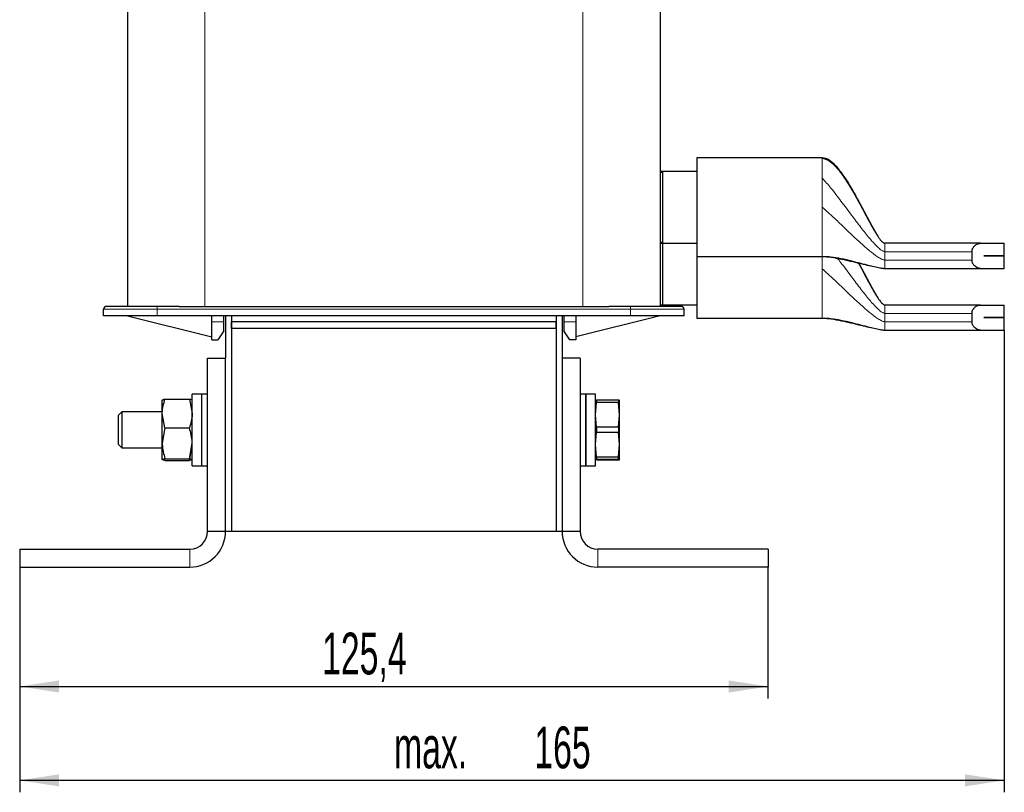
# Model space of a CAD drawing. Header units: millimetres. Extents: x 5 to 418, y 2 to 292.
# Tile 16 of 18: x 180 to 262, y 163 to 228. Entities that reach past the tile are written whole.
import ezdxf

# ---------------------------------------------------------------- set-up
doc = ezdxf.new("R2010")
doc.units = ezdxf.units.MM
doc.layers.add('SLD-0', color=7, linetype='Continuous')
doc.styles.add('SLDTEXTSTYLE0', font='TXT', dxfattribs={"width": 0.605})
doc.dimstyles.new('SLDDIMSTYLE0', dxfattribs={"dimtxt": 3.5, "dimasz": 3.302, "dimexe": 0, "dimexo": 0.0625, "dimgap": 0.875, "dimtad": 1, "dimlfac": 2, "dimrnd": 1e-09, "dimzin": 12, "dimdsep": 46, "dimtxsty": 'SLDTEXTSTYLE0', "dimsah": 1, "dimcen": 0.09, "dimadec": 0, "dimazin": 3, "dimtfac": 1, "dimtofl": 0, "dimtmove": 0, "dimatfit": 3, "dimfxl": 1, "dimfrac": 2, "dimtolj": 1, "dimtzin": 12, "dimarcsym": 0})

# ---------------------------------------------------------------- blocks, each defined once
blk = doc.blocks.new('_D_2')
at = {"layer": 'SLD-0'}
for p, q in [((179.752, 181.9), (179.752, 170.9)), ((242.452, 181.9), (242.452, 170.9)), ((179.752, 171.9), (242.452, 171.9))]:
    blk.add_line(p, q, dxfattribs=at)
for points in [[(179.752, 171.9), (183.054, 171.392), (183.054, 172.408)], [(242.452, 171.9), (239.15, 172.408), (239.15, 171.392)]]:
    blk.add_solid(points, dxfattribs=at)
at = {"layer": 'SLD-0', "insert": (205.087, 176.412), "char_height": 3.5, "attachment_point": 1, "style": 'SLDTEXTSTYLE0'}
blk.add_mtext('125,4', dxfattribs=at)
blk = doc.blocks.new('_D_3')
at = {"layer": 'SLD-0'}
for p, q in [((262.252, 201.762), (262.252, 163.033)), ((179.752, 181.9), (179.752, 163.033)), ((262.252, 164.033), (179.752, 164.033))]:
    blk.add_line(p, q, dxfattribs=at)
for points in [[(179.752, 164.033), (183.054, 163.525), (183.054, 164.541)], [(262.252, 164.033), (258.95, 164.541), (258.95, 163.525)]]:
    blk.add_solid(points, dxfattribs=at)
at = {"layer": 'SLD-0', "char_height": 3.5, "attachment_point": 1, "style": 'SLDTEXTSTYLE0'}
for s, insert in [('165', (222.872, 168.545)), ('max.', (211.113, 168.545))]:
    blk.add_mtext(s, dxfattribs=dict(at, insert=insert))

msp = doc.modelspace()

# ---------------------------------------------------------------- linework, layer by layer
at = {"color": 7, "linetype": 'Continuous', "lineweight": 25}
for p, q in [((188.7775, 252.1502), (188.7775, 203.7502)), ((233.4275, 244.5136), (233.4275, 203.7502)), ((247.0025, 216.179), (236.5025, 216.179)), ((236.5025, 216.179), (236.5025, 207.929)), ((233.6025, 214.956), (233.4275, 214.9595)), ((233.6025, 215.0538), (233.4889, 215.0509)), ((236.5025, 215.054), (233.5198, 215.054)), ((233.6025, 215.054), (233.6025, 214.956)), ((233.6025, 214.956), (233.6025, 209.1211)), ((233.4275, 209.0562), (233.6025, 209.0562)), ((233.6025, 209.1211), (233.6025, 209.054)), ((233.6025, 209.054), (236.5025, 209.054)), ((233.6025, 209.054), (233.6025, 203.8868)), ((260.245, 209.029), (252.2525, 209.029)), ((260.245, 209.029), (262.2525, 209.029)), ((262.2525, 207.9815), (262.2525, 209.029)), ((236.5025, 207.929), (247.0025, 207.929)), ((236.5025, 207.929), (236.5025, 202.7618)), ((259.544, 208.329), (259.544, 207.629)), ((260.5372, 207.9765), (260.5372, 207.9815)), ((260.5372, 207.9815), (262.2525, 207.9815)), ((262.2525, 207.9765), (260.5372, 207.9765)), ((262.2525, 206.929), (262.2525, 207.9765)), ((252.2525, 206.929), (260.245, 206.929)), ((260.245, 206.929), (262.2525, 206.929)), ((233.4275, 203.8868), (233.6025, 203.8868)), ((233.5359, 203.8868), (236.5025, 203.8868)), ((260.245, 203.8618), (252.2525, 203.8618)), ((260.245, 203.8618), (262.2525, 203.8618)), ((262.2525, 202.8143), (262.2525, 203.8618)), ((186.7775, 202.9502), (186.7775, 203.5002)), ((191.2775, 202.9502), (186.7775, 202.9502)), ((188.7775, 202.9502), (195.8525, 201.2002)), ((193.1016, 203.7502), (191.2775, 203.7502)), ((230.9275, 202.9502), (191.2775, 202.9502)), ((193.1016, 203.7502), (195.2775, 203.7502)), ((195.2775, 203.7502), (226.9275, 203.7502)), ((195.8525, 202.4502), (195.8525, 202.9502)), ((196.8525, 202.4502), (196.8525, 202.9502)), ((197.0025, 202.9502), (197.0025, 199.4002)), ((197.5025, 202.9502), (197.5025, 184.9002)), ((197.5025, 202.9502), (197.5025, 202.4502)), ((224.7025, 202.9502), (224.7025, 184.9002)), ((224.7025, 202.9502), (224.7025, 202.4502)), ((225.2025, 202.9502), (225.2025, 199.4002)), ((225.3525, 202.9502), (225.3525, 202.4502)), ((226.3525, 202.9502), (226.3525, 202.4502)), ((233.4275, 202.9502), (226.3525, 201.2002)), ((226.9275, 203.7502), (229.1033, 203.7502)), ((230.9275, 203.7502), (229.1033, 203.7502)), ((235.4275, 202.9502), (230.9275, 202.9502)), ((235.4275, 202.9502), (235.4275, 203.5002)), ((259.544, 203.1618), (259.544, 202.4618)), ((195.8525, 200.9502), (195.8525, 202.4502)), ((196.8525, 201.7002), (196.8525, 202.4502)), ((224.7025, 202.4502), (197.5025, 202.4502)), ((197.5025, 201.9002), (197.5025, 202.4502)), ((224.7025, 201.9002), (224.7025, 202.4502)), ((225.3525, 202.4502), (225.3525, 201.7002)), ((226.3525, 202.4502), (226.3525, 200.9502)), ((236.5025, 202.7618), (247.0025, 202.7618)), ((260.5372, 202.8093), (260.5372, 202.8143)), ((260.5372, 202.8143), (262.2525, 202.8143)), ((262.2525, 202.8093), (260.5372, 202.8093)), ((262.2525, 201.7618), (262.2525, 202.8093)), ((196.8525, 201.7002), (196.3525, 200.9502)), ((224.7025, 201.9002), (197.5025, 201.9002)), ((197.5025, 201.9002), (197.5025, 184.9002)), ((224.7025, 201.9002), (224.7025, 184.9002)), ((225.8525, 200.9502), (225.3525, 201.7002)), ((252.2525, 201.7618), (260.245, 201.7618)), ((260.245, 201.7618), (262.2525, 201.7618)), ((195.8525, 200.9502), (196.3525, 200.9502)), ((226.3525, 200.9502), (225.8525, 200.9502)), ((195.5025, 184.9002), (195.5025, 199.4002)), ((195.5025, 199.4002), (197.0025, 199.4002)), ((197.0025, 184.9002), (197.0025, 199.4002)), ((225.2025, 199.4002), (225.2025, 184.9002)), ((226.7025, 199.4002), (225.2025, 199.4002)), ((226.7025, 199.4002), (226.7025, 184.9002)), ((195.0025, 196.4002), (194.2025, 196.4002)), ((194.2025, 190.8395), (194.2025, 196.4002)), ((195.5025, 196.4002), (195.0025, 196.4002)), ((195.0025, 190.8395), (195.0025, 196.4002)), ((195.0025, 190.4002), (195.0025, 196.4002)), ((227.2025, 196.4002), (226.7025, 196.4002)), ((228.0025, 196.4002), (227.2025, 196.4002)), ((227.2025, 194.889), (227.2025, 196.4002)), ((227.2025, 196.4002), (227.2025, 190.4002)), ((228.0025, 194.889), (228.0025, 196.4002)), ((191.7048, 195.9042), (191.7025, 195.9002)), ((191.7025, 194.7702), (191.7025, 195.8962)), ((191.9258, 195.9776), (193.9792, 195.9776)), ((193.9792, 195.9776), (194.2025, 194.7702)), ((194.2025, 195.9002), (194.2002, 195.9042)), ((228.0025, 195.9003), (228.0025, 195.9002)), ((228.0025, 194.6698), (228.0789, 195.6823)), ((228.0789, 195.9108), (228.0789, 195.6823)), ((228.0789, 195.9108), (229.926, 195.9108)), ((229.926, 195.6823), (228.0789, 195.6823)), ((229.926, 195.9108), (229.926, 195.6823)), ((229.926, 195.9108), (230.0025, 195.9001)), ((230.0025, 194.6698), (229.926, 195.6823)), ((230.0025, 195.9002), (230.0024, 195.9003)), ((230.0025, 194.6698), (230.0025, 195.9001)), ((188.3092, 194.9002), (188.0025, 194.5935)), ((191.7025, 194.9002), (188.3092, 194.9002)), ((188.3092, 194.9002), (188.3092, 191.9003)), ((191.7025, 192.2742), (191.7025, 194.7702)), ((191.9258, 193.5629), (191.7025, 194.7702)), ((227.2025, 190.4002), (227.2025, 194.889)), ((228.0025, 190.4002), (228.0025, 194.889)), ((188.0025, 194.5934), (188.0025, 192.2069)), ((228.0789, 193.6573), (228.0025, 194.6698)), ((229.926, 193.6573), (230.0025, 194.6698)), ((230.0025, 192.1699), (230.0025, 194.6698)), ((191.9258, 193.5629), (191.7025, 192.2742)), ((191.9258, 193.5629), (193.9792, 193.5629)), ((228.0025, 192.1699), (228.0789, 193.1931)), ((228.0789, 193.6573), (228.0789, 193.1931)), ((228.0789, 193.6573), (229.926, 193.6573)), ((229.926, 193.1931), (228.0789, 193.1931)), ((229.926, 193.6573), (229.926, 193.1931)), ((230.0025, 192.1699), (229.926, 193.1931)), ((191.7025, 190.9042), (191.7025, 192.2742)), ((193.9792, 190.9855), (194.2025, 192.2742)), ((188.0025, 192.2069), (188.3092, 191.9002)), ((188.3092, 191.9002), (191.7025, 191.9002)), ((193.9792, 190.8228), (194.1784, 191.9002)), ((194.088, 191.9002), (194.2025, 191.9002)), ((228.0789, 191.1468), (228.0025, 192.1699)), ((229.926, 191.1468), (230.0025, 192.1699)), ((230.0025, 190.9003), (230.0025, 192.1699)), ((191.9258, 190.9855), (193.9792, 190.9855)), ((191.9258, 190.8228), (193.9792, 190.8228)), ((194.2002, 190.8962), (194.2025, 190.9002)), ((194.2025, 190.4002), (194.2025, 190.8395)), ((195.0025, 190.4002), (195.0025, 190.8395)), ((228.0025, 190.9002), (228.0025, 190.9001)), ((228.0789, 191.1468), (229.926, 191.1468)), ((228.0789, 191.1468), (228.0789, 190.911)), ((229.926, 190.911), (228.0789, 190.911)), ((228.0789, 190.8896), (229.926, 190.8896)), ((229.926, 190.911), (229.926, 191.1468)), ((230.0025, 190.9003), (229.926, 190.911)), ((229.926, 190.8896), (230.0025, 190.9003)), ((230.0024, 190.9001), (230.0025, 190.9002)), ((194.2025, 190.4002), (195.0025, 190.4002)), ((195.0025, 190.4002), (195.5025, 190.4002)), ((226.7025, 190.4002), (227.2025, 190.4002)), ((227.2025, 190.4002), (228.0025, 190.4002)), ((195.5025, 184.9002), (197.0025, 184.9002)), ((197.0025, 184.9002), (197.5025, 184.9002)), ((197.5025, 184.9002), (224.7025, 184.9002)), ((224.7025, 184.9002), (225.2025, 184.9002)), ((225.2025, 184.9002), (226.7025, 184.9002)), ((179.7525, 183.4002), (179.7525, 181.9002)), ((179.7525, 183.4002), (194.0025, 183.4002)), ((242.4525, 183.4002), (228.2025, 183.4002)), ((242.4525, 183.4002), (242.4525, 181.9002)), ((179.7525, 181.9002), (194.0025, 181.9002)), ((242.4525, 181.9002), (228.2025, 181.9002))]:
    msp.add_line(p, q, dxfattribs=at)
at = {"color": 7, "linetype": 'Continuous', "lineweight": 18}
for p, q in [((195.2775, 252.1502), (195.2775, 203.7502)), ((226.9275, 252.1502), (226.9275, 203.7502)), ((247.0025, 216.1708), (247.0025, 216.179)), ((247.0025, 214.2776), (247.0025, 214.4786)), ((233.4275, 209.1187), (233.6025, 209.1211)), ((247.0025, 207.929), (247.0025, 207.9371)), ((247.0025, 206.8868), (247.0025, 207.929)), ((252.2525, 208.5619), (252.2525, 208.329)), ((252.2525, 208.329), (252.2525, 207.629)), ((252.2525, 208.329), (259.544, 208.329)), ((259.544, 207.629), (252.2525, 207.629)), ((191.2775, 203.5002), (186.7775, 203.5002)), ((191.2775, 203.5002), (191.2775, 203.7502)), ((191.2775, 203.5002), (230.9275, 203.5002)), ((191.2775, 202.9502), (191.2775, 203.5002)), ((230.9275, 203.5002), (230.9275, 203.7502)), ((235.4275, 203.5002), (230.9275, 203.5002)), ((230.9275, 203.5002), (230.9275, 202.9502)), ((252.2525, 203.3947), (252.2525, 203.1618)), ((252.2525, 203.1618), (252.2525, 202.4618)), ((252.2525, 203.1618), (259.544, 203.1618)), ((195.8525, 202.4502), (196.8525, 202.4502)), ((225.3525, 202.4502), (226.3525, 202.4502)), ((247.0025, 202.7618), (247.0025, 202.7699)), ((259.544, 202.4618), (252.2525, 202.4618)), ((194.0025, 181.9002), (194.0025, 183.4002)), ((228.2025, 183.4002), (228.2025, 181.9002))]:
    msp.add_line(p, q, dxfattribs=at)
at = {"color": 7, "linetype": 'Continuous', "lineweight": 25}
for centre, radius, start, end in [((187.0275, 203.5002), 0.25, 90, 180), ((235.1775, 203.5002), 0.25, 0, 90), ((194.0025, 184.9002), 3, 270, 0), ((194.0025, 184.9002), 1.5, 270, 0), ((228.2025, 184.9002), 3, 180, 270), ((228.2025, 184.9002), 1.5, 180, 270)]:
    msp.add_arc(centre, radius, start, end, dxfattribs=at)
for points, knots in [([(251.5576, 209.8018), (251.4541, 209.9768), (251.2357, 210.3458), (250.7764, 211.2124), (250.2567, 212.2125), (249.6292, 213.3643), (248.9892, 214.4359), (248.3274, 215.3709), (247.7038, 215.9326), (247.3089, 216.144), (247.1025, 216.1675), (247.0025, 216.179)], [0, 0, 0, 0, 0.075991, 0.160269, 0.3680642, 0.4974629, 0.6507288, 0.8352764, 0.9229565, 0.9626399, 1, 1, 1, 1]), ([(247.0025, 216.1708), (247.1876, 216.1185), (247.5929, 216.004), (248.1462, 215.4556), (248.7491, 214.6934), (249.3768, 213.7019), (250.043, 212.5252), (250.6852, 211.3184), (251.2779, 210.2293), (251.7215, 209.4888), (252.0267, 209.1364), (252.1715, 209.0413), (252.2277, 209.0327), (252.2525, 209.029)], [0, 0, 0, 0, 0.0781273, 0.1710083, 0.278026, 0.4166976, 0.5603945, 0.7170593, 0.8519797, 0.9499554, 0.983819, 0.9928589, 1, 1, 1, 1]), ([(259.544, 208.329), (259.5452, 208.3588), (259.5478, 208.4197), (259.568, 208.507), (259.5983, 208.589), (259.6433, 208.6753), (259.7059, 208.7625), (259.7774, 208.8355), (259.8451, 208.8901), (259.927, 208.9444), (260.0257, 208.9909), (260.1399, 209.0232), (260.2098, 209.027), (260.245, 209.029)], [0, 0, 0, 0, 0.0672268, 0.1369695, 0.2041068, 0.2728572, 0.3736497, 0.477263, 0.5477133, 0.618696, 0.7640088, 0.8811009, 1, 1, 1, 1]), ([(247.0025, 207.929), (247.2512, 207.9133), (247.7891, 207.8794), (248.4613, 207.7445), (249.0379, 207.6206), (249.4721, 207.5197), (249.8846, 207.4209), (250.4265, 207.2894), (250.9743, 207.1579), (251.3963, 207.0625), (251.7069, 206.9989), (251.9062, 206.9634), (252.0545, 206.9416), (252.163, 206.9321), (252.2141, 206.9294), (252.2409, 206.9291), (252.2525, 206.929)], [0, 0, 0, 0, 0.0868437, 0.187795, 0.2393573, 0.2916167, 0.3477247, 0.4114775, 0.5683852, 0.7514664, 0.8394111, 0.9149816, 0.9704166, 0.9885632, 0.9950782, 1, 1, 1, 1]), ([(249.999, 207.4241), (250.0061, 207.4116), (250.2526, 206.9806), (250.6834, 206.1482), (251.2782, 205.0627), (251.7215, 204.3216), (252.0267, 203.9692), (252.1715, 203.8741), (252.2277, 203.8656), (252.2525, 203.8618)], [0, 0, 0, 0, 0.0105496, 0.3631659, 0.6668404, 0.8873611, 0.9635803, 0.9839271, 1, 1, 1, 1]), ([(251.5576, 204.6346), (251.4541, 204.8096), (251.2358, 205.1787), (250.7757, 206.0448), (250.389, 206.8024), (250.0875, 207.3497), (250.054, 207.4104)], [0, 0, 0, 0, 0.1928813, 0.4067967, 0.9342251, 1, 1, 1, 1]), ([(260.245, 206.929), (260.2059, 206.9313), (260.127, 206.9361), (259.9999, 206.9764), (259.866, 207.0473), (259.7537, 207.1416), (259.6717, 207.2405), (259.6206, 207.3223), (259.5823, 207.4082), (259.5517, 207.5074), (259.5468, 207.5838), (259.544, 207.629)], [0, 0, 0, 0, 0.1318526, 0.266324, 0.4243794, 0.5881037, 0.673281, 0.7602459, 0.8284764, 0.8984779, 1, 1, 1, 1]), ([(259.544, 203.1618), (259.5452, 203.1917), (259.5478, 203.2525), (259.568, 203.3399), (259.5983, 203.4219), (259.6433, 203.5081), (259.7059, 203.5953), (259.7774, 203.6683), (259.8451, 203.7229), (259.927, 203.7773), (260.0257, 203.8237), (260.1399, 203.856), (260.2098, 203.8599), (260.245, 203.8618)], [0, 0, 0, 0, 0.0672268, 0.1369695, 0.2041068, 0.2728572, 0.3736497, 0.477263, 0.5477133, 0.618696, 0.7640088, 0.8811009, 1, 1, 1, 1]), ([(191.2775, 203.7502), (190.7428, 203.7502), (189.9204, 203.7502), (188.9309, 203.7502), (188.2501, 203.7502), (187.7015, 203.7502), (187.1716, 203.7502), (187.0842, 203.7502), (187.0275, 203.7502)], [0, 0, 0, 0, 0.2394568, 0.3683607, 0.5, 0.6316393, 0.7605432, 1, 1, 1, 1]), ([(235.1775, 203.7502), (235.1207, 203.7502), (235.0334, 203.7502), (234.5034, 203.7502), (233.9549, 203.7502), (233.274, 203.7502), (232.2845, 203.7502), (231.4621, 203.7502), (230.9275, 203.7502)], [0, 0, 0, 0, 0.2394568, 0.3683607, 0.5, 0.6316393, 0.7605432, 1, 1, 1, 1]), ([(247.0025, 202.7618), (247.2512, 202.7461), (247.7891, 202.7123), (248.4613, 202.5774), (249.0379, 202.4534), (249.4721, 202.3525), (249.8846, 202.2537), (250.4265, 202.1222), (250.9743, 201.9908), (251.3963, 201.8954), (251.7069, 201.8318), (251.9062, 201.7963), (252.0545, 201.7744), (252.163, 201.7649), (252.2141, 201.7622), (252.2409, 201.7619), (252.2525, 201.7618)], [0, 0, 0, 0, 0.0868437, 0.187795, 0.2393573, 0.2916167, 0.3477247, 0.4114775, 0.5683852, 0.7514664, 0.8394111, 0.9149816, 0.9704166, 0.9885632, 0.9950782, 1, 1, 1, 1]), ([(260.245, 201.7618), (260.2059, 201.7642), (260.127, 201.769), (259.9999, 201.8092), (259.866, 201.8801), (259.7537, 201.9745), (259.6717, 202.0733), (259.6206, 202.1552), (259.5823, 202.2411), (259.5517, 202.3403), (259.5468, 202.4166), (259.544, 202.4618)], [0, 0, 0, 0, 0.1318526, 0.266324, 0.4243794, 0.5881037, 0.673281, 0.7602459, 0.8284764, 0.8984779, 1, 1, 1, 1]), ([(191.7025, 194.7702), (191.7027, 194.7988), (191.7059, 195.2065), (191.8198, 195.6061), (191.9258, 195.9776)], [0, 0, 0, 0, 0.0702006, 1, 1, 1, 1]), ([(191.7025, 195.8962), (191.7295, 195.9175), (191.7645, 195.9451), (191.8959, 195.9715), (191.9258, 195.9776)], [0, 0, 0, 0, 0.7730974, 1, 1, 1, 1]), ([(193.9792, 195.9776), (194.0092, 195.9715), (194.1287, 195.9476), (194.1611, 195.9227), (194.1853, 195.904)], [0, 0, 0, 0, 0.2508781, 1, 1, 1, 1]), ([(194.2025, 194.7702), (194.2022, 194.7416), (194.1991, 194.3339), (194.0851, 193.9343), (193.9792, 193.5629)], [0, 0, 0, 0, 0.0702006, 1, 1, 1, 1]), ([(194.2025, 192.2742), (194.2022, 192.3047), (194.1991, 192.7399), (194.0851, 193.1663), (193.9792, 193.5629)], [0, 0, 0, 0, 0.0702006, 1, 1, 1, 1]), ([(191.7025, 192.2742), (191.7027, 192.2436), (191.7059, 191.8085), (191.8198, 191.382), (191.9258, 190.9855)], [0, 0, 0, 0, 0.0702006, 1, 1, 1, 1]), ([(191.7025, 190.9042), (191.7295, 190.9255), (191.7645, 190.953), (191.8959, 190.9795), (191.9258, 190.9855)], [0, 0, 0, 0, 0.7730974, 1, 1, 1, 1]), ([(191.9258, 190.8228), (191.8357, 190.8431), (191.7164, 190.8699), (191.7052, 190.8974), (191.7025, 190.9042)], [0, 0, 0, 0, 0.7556342, 1, 1, 1, 1]), ([(193.9792, 190.9855), (194.009, 190.9795), (194.1404, 190.953), (194.1754, 190.9255), (194.2025, 190.9042)], [0, 0, 0, 0, 0.2269026, 1, 1, 1, 1]), ([(194.1967, 190.8962), (194.1946, 190.8922), (194.1818, 190.8673), (194.0715, 190.8431), (193.9792, 190.8228)], [0, 0, 0, 0, 0.16376396, 1, 1, 1, 1])]:
    msp.add_open_spline(points, degree=3, knots=knots, dxfattribs=at)
at = {"color": 7, "linetype": 'Continuous', "lineweight": 18}
for points in [[(247.0025, 214.4786), (247.0025, 214.7121), (247.0025, 215.1791), (247.0025, 215.6942), (247.0025, 216.0565), (247.0025, 216.1327), (247.0025, 216.1708)], [(247.0025, 212.054), (247.0025, 212.4479), (247.0025, 213.2357), (247.0025, 213.9303), (247.0025, 214.2776)], [(247.0025, 207.9371), (247.0025, 208.0266), (247.0025, 208.2056), (247.0025, 209.1696), (247.0025, 210.4973), (247.0025, 211.5351), (247.0025, 212.054)], [(252.2525, 209.029), (252.2525, 209.0225), (252.2525, 209.0097), (252.2525, 208.9084), (252.2525, 208.7589), (252.2525, 208.6276), (252.2525, 208.5619)], [(252.2525, 207.629), (252.2525, 207.5372), (252.2525, 207.3538), (252.2525, 207.1224), (252.2525, 206.9605), (252.2525, 206.9395), (252.2525, 206.929)], [(247.0025, 202.7699), (247.0025, 202.8595), (247.0025, 203.0385), (247.0025, 204.0024), (247.0025, 205.3301), (247.0025, 206.3679), (247.0025, 206.8868)], [(252.2525, 203.8618), (252.2525, 203.8554), (252.2525, 203.8426), (252.2525, 203.7413), (252.2525, 203.5917), (252.2525, 203.4604), (252.2525, 203.3947)], [(252.2525, 202.4618), (252.2525, 202.3701), (252.2525, 202.1866), (252.2525, 201.9552), (252.2525, 201.7934), (252.2525, 201.7723), (252.2525, 201.7618)]]:
    msp.add_open_spline(points, degree=3, dxfattribs=at)
for points, knots in [([(252.2525, 208.329), (252.2225, 208.3325), (252.1552, 208.3405), (252.0531, 208.3897), (251.8676, 208.5062), (251.4756, 208.8574), (250.9114, 209.5014), (250.2044, 210.3928), (249.4189, 211.4344), (248.5882, 212.5427), (247.7822, 213.6111), (247.2432, 214.2108), (247.0025, 214.4786)], [0, 0, 0, 0, 0.01051, 0.0235537, 0.0394777, 0.0884764, 0.211403, 0.3496326, 0.5029917, 0.689295, 0.8612626, 1, 1, 1, 1]), ([(252.2525, 207.629), (252.2058, 207.6346), (252.0986, 207.6475), (251.8889, 207.7408), (251.4879, 207.9801), (250.9249, 208.4268), (250.2186, 209.0459), (249.4351, 209.7773), (248.6042, 210.5714), (247.7909, 211.3562), (247.2465, 211.838), (247.0025, 212.054)], [0, 0, 0, 0, 0.01956158, 0.04500012, 0.09721283, 0.22303096, 0.36129451, 0.51288509, 0.69559179, 0.86357071, 1, 1, 1, 1]), ([(252.2525, 206.929), (252.2057, 206.9309), (252.0978, 206.9353), (251.8873, 206.9667), (251.4835, 207.0456), (250.9174, 207.1875), (250.208, 207.3725), (249.4214, 207.5758), (248.5895, 207.7647), (247.7799, 207.9221), (247.2431, 207.9325), (247.0025, 207.9371)], [0, 0, 0, 0, 0.0190183, 0.043923, 0.0953704, 0.2201395, 0.357919, 0.5095471, 0.693029, 0.8624101, 1, 1, 1, 1]), ([(252.2525, 203.1618), (252.2225, 203.1654), (252.1552, 203.1733), (252.0531, 203.2225), (251.8676, 203.339), (251.4756, 203.6903), (250.9113, 204.3342), (250.2046, 205.2261), (249.4179, 206.2651), (248.7654, 207.1511), (248.3519, 207.6798), (248.245, 207.8165)], [0, 0, 0, 0, 0.0139345, 0.0312282, 0.0523408, 0.1173047, 0.2802845, 0.4635535, 0.6668816, 0.9138883, 1, 1, 1, 1]), ([(252.2525, 202.4618), (252.2058, 202.4674), (252.0986, 202.4804), (251.8889, 202.5737), (251.4879, 202.8129), (250.9249, 203.2596), (250.2186, 203.8787), (249.4351, 204.6102), (248.6042, 205.4042), (247.7909, 206.189), (247.2465, 206.6709), (247.0025, 206.8868)], [0, 0, 0, 0, 0.0195616, 0.0450001, 0.0972128, 0.223031, 0.3612945, 0.5128851, 0.6955918, 0.8635707, 1, 1, 1, 1]), ([(252.2525, 201.7618), (252.2057, 201.7637), (252.0978, 201.7682), (251.8873, 201.7996), (251.4835, 201.8785), (250.9174, 202.0204), (250.208, 202.2053), (249.4214, 202.4087), (248.5895, 202.5976), (247.7799, 202.755), (247.2431, 202.7653), (247.0025, 202.7699)], [0, 0, 0, 0, 0.0190183, 0.043923, 0.0953704, 0.2201395, 0.357919, 0.5095471, 0.693029, 0.8624101, 1, 1, 1, 1])]:
    msp.add_open_spline(points, degree=3, knots=knots, dxfattribs=at)

# ---------------------------------------------------------------- dimensions: what is measured, and where the dimension line sits
at = {"layer": 'SLD-0'}
dim = msp.add_linear_dim(base=(179.7525, 164.0329), p1=(262.2525, 201.7618), p2=(179.7525, 181.9002), text='max. <>', dimstyle='SLDDIMSTYLE0', dxfattribs=at)
dim.commit()
dim.dimension.update_dxf_attribs({"geometry": '_D_3', "text_midpoint": (221.0025, 164.0329), "dimtype": 160})
dim = msp.add_linear_dim(base=(242.4525, 171.9002), p1=(179.7525, 181.9002), p2=(242.4525, 181.9002), dimstyle='SLDDIMSTYLE0', dxfattribs=at)
dim.commit()
dim.dimension.update_dxf_attribs({"geometry": '_D_2', "text_midpoint": (211.1025, 171.9002), "dimtype": 160})

doc.saveas('drawing.dxf')
